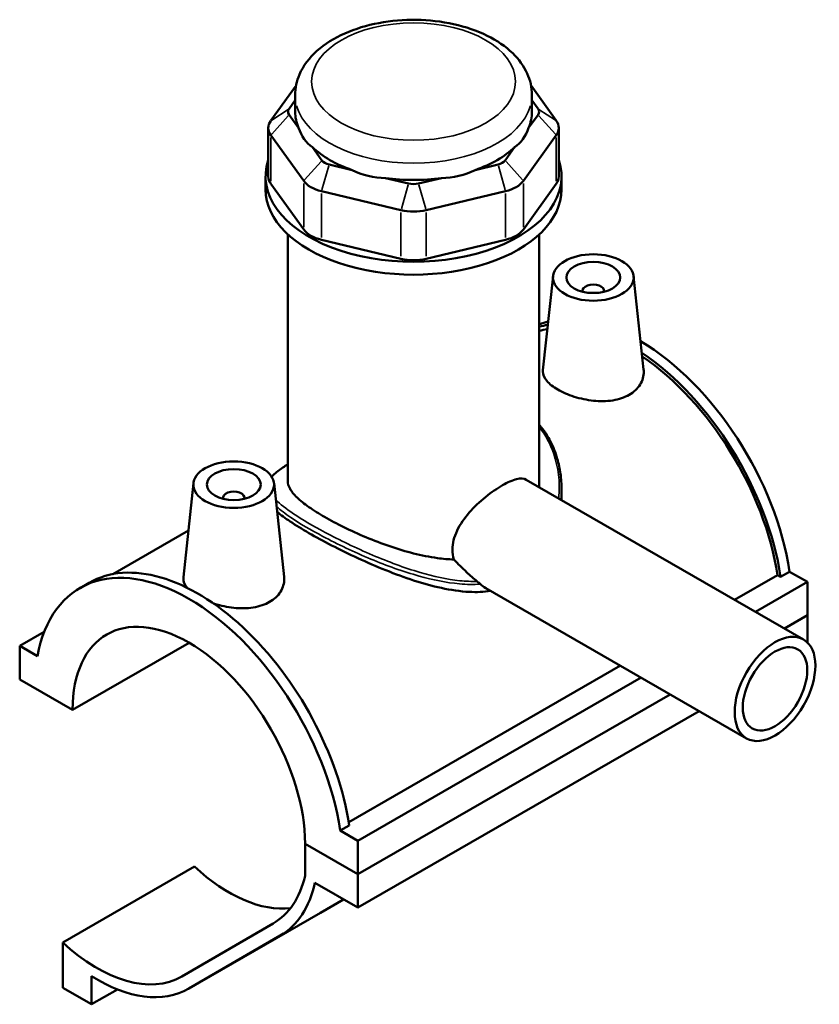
# Model space of a CAD drawing. Header units: inches. Extents: x 0.1 to 45.4, y -0.2 to 45.1.
# Tile 6 of 6: x 39.6 to 45.4, y 37.9 to 45.1. Entities that reach past the tile are written whole.
import ezdxf

# ---------------------------------------------------------------- set-up
doc = ezdxf.new("R2010")
doc.units = ezdxf.units.IN
doc.header["$MEASUREMENT"] = 0
doc.layers.add('Visible (ANSI)', color=7, linetype='Continuous', lineweight=50)
doc.layers.add('Visible Narrow (ANSI)', color=7, linetype='Continuous', lineweight=35)

msp = doc.modelspace()

# ---------------------------------------------------------------- linework, layer by layer
at = {"layer": 'Visible (ANSI)'}
for p, q in [((41.5886, 44.6559), (41.4036, 44.3988)), ((43.4923, 44.3988), (43.3073, 44.6559)), ((41.582, 44.4637), (41.582, 44.5863)), ((43.3139, 44.4637), (43.3139, 44.5863)), ((41.537, 44.4849), (41.582, 44.5475)), ((43.3139, 44.5475), (43.359, 44.4849)), ((41.6066, 44.3458), (41.537, 44.4425)), ((43.359, 44.4425), (43.2894, 44.3458)), ((41.3853, 44.3457), (41.3853, 43.9904)), ((41.4036, 44.2927), (41.6444, 43.958)), ((43.2515, 43.958), (43.4923, 44.2927)), ((43.5106, 44.3457), (43.5106, 43.9904)), ((41.7777, 44.1078), (41.7081, 44.2045)), ((43.1878, 44.2045), (43.1182, 44.1078)), ((41.9978, 44.0377), (41.8298, 44.0778)), ((43.0661, 44.0778), (42.8981, 44.0377)), ((41.3655, 43.8957), (41.3655, 43.9904)), ((41.6444, 43.6026), (41.4036, 43.9374)), ((42.4111, 43.9391), (42.2431, 43.9792)), ((42.6528, 43.9792), (42.4848, 43.9391)), ((43.4923, 43.9374), (43.2515, 43.6026)), ((43.5304, 43.8957), (43.5304, 43.9904)), ((41.7746, 43.883), (42.3559, 43.7443)), ((42.54, 43.7443), (43.1213, 43.883)), ((41.5279, 41.764), (41.5279, 43.5673)), ((43.3681, 41.764), (43.3681, 43.5673)), ((42.3559, 43.389), (41.7746, 43.5276)), ((43.1213, 43.5276), (42.54, 43.389)), ((43.4685, 43.2624), (43.3947, 42.5742)), ((44.0579, 43.2624), (44.1312, 42.5787)), ((43.6844, 43.1553), (43.6844, 43.148)), ((43.8419, 43.1553), (43.8419, 43.148)), ((43.2726, 41.7727), (45.3008, 40.6047)), ((40.838, 41.7476), (40.7642, 41.0594)), ((41.4275, 41.7476), (41.5008, 41.0639)), ((43.5304, 41.7037), (43.5304, 41.6603)), ((41.054, 41.6332), (41.054, 41.6406)), ((41.2115, 41.6332), (41.2115, 41.6406)), ((40.8009, 41.4014), (40.2469, 41.0824)), ((44.7973, 40.8947), (45.1112, 41.0755)), ((45.1337, 41.0625), (45.1112, 41.0755)), ((45.1995, 41.1004), (45.1337, 41.0625)), ((45.1995, 41.1004), (45.3294, 41.0256)), ((40.0081, 40.9809), (40.0738, 41.0188)), ((42.9763, 40.9802), (44.8843, 39.8814)), ((44.9497, 40.8069), (45.3294, 41.0256)), ((45.3294, 41.0256), (45.3294, 40.7813)), ((45.1618, 40.6848), (45.3294, 40.7813)), ((45.1618, 40.6848), (45.3294, 40.7813)), ((45.3294, 40.7813), (45.3294, 40.583)), ((39.5665, 40.5573), (39.7465, 40.6609)), ((39.6964, 40.4825), (39.5665, 40.5573)), ((39.5665, 40.5573), (39.5665, 40.3131)), ((39.9535, 40.0902), (40.8058, 40.5811)), ((41.9735, 39.2686), (43.961, 40.4131)), ((42.0414, 39.1321), (44.1135, 40.3253)), ((39.5665, 40.3131), (39.9535, 40.0902)), ((42.0414, 38.8879), (44.3255, 40.2032)), ((42.0414, 38.8879), (44.3255, 40.2032)), ((42.0414, 38.6437), (44.5375, 40.0811)), ((41.9772, 39.2448), (41.9114, 39.2069)), ((42.0414, 39.1321), (41.9114, 39.2069)), ((41.6544, 39.1107), (42.0414, 38.8879)), ((42.0414, 38.8879), (41.6544, 39.1107)), ((41.6544, 39.1107), (41.6544, 38.8761)), ((42.0414, 38.8879), (42.0414, 39.1321)), ((39.8811, 38.3895), (40.8447, 38.9444)), ((42.0414, 38.6437), (42.0414, 38.8879)), ((41.7268, 38.8248), (42.0414, 38.6437)), ((41.7676, 38.6063), (41.9363, 38.7042)), ((40.8026, 38.0506), (41.7663, 38.6056)), ((41.422, 38.5284), (40.7528, 38.14)), ((39.8811, 38.3895), (39.8811, 38.0582)), ((40.8039, 38.0514), (41.4732, 38.4398)), ((40.0923, 37.9365), (40.0923, 38.1418)), ((39.8811, 38.0582), (40.0923, 37.9365)), ((40.0923, 37.9365), (40.281, 38.0452))]:
    msp.add_line(p, q, dxfattribs=at)
for centre, major_axis, ratio, start_param, end_param in [((41.6259, 44.4637), (-0.0962, 0), 0.575862, 5.890486, 6.675884), ((42.448, 44.4637), (-0.866, 0), 0.575862, 0, 0.238812), ((42.448, 44.4637), (0.866, 0), 0.575862, 6.044373, 6.283185), ((43.2701, 44.4637), (0.0962, 0), 0.575862, 5.890486, 6.675884), ((41.6259, 44.3457), (-0.2406, 0), 0.575862, 5.890486, 6.675884), ((43.2701, 44.3457), (0.2406, 0), 0.575862, 5.890486, 6.675884), ((42.448, 45.1634), (-0.7506, -0.9507), 0.454202, 5.999949, 6.307723), ((42.448, 45.1634), (-0.7506, 0.9507), 0.454202, 3.117055, 3.424829), ((42.448, 44.4637), (0.866, 0), 0.575862, 3.688179, 4.165803), ((42.448, 44.4637), (0.866, 0), 0.575862, 5.258975, 5.736599), ((42.448, 43.9904), (-1.0825, 0), 0.575862, 6.091532, 9.616431), ((41.8666, 44.129), (-0.0962, 0), 0.575862, 0.392699, 1.178097), ((43.0293, 44.129), (0.0962, 0), 0.575862, 5.105088, 5.890486), ((42.448, 45.1634), (-0.3729, -1.1571), 0.675468, 6.181789, 6.489562), ((42.448, 45.1634), (0.3729, -1.1571), 0.675468, 6.076808, 6.384582), ((41.6259, 43.9904), (-0.2406, 0), 0.575862, 0, 0.392699), ((41.8666, 44.011), (0.2406, 0), 0.575862, 3.534292, 4.31969), ((42.448, 44.4637), (0.866, 0), 0.575862, 4.473577, 4.951201), ((42.448, 43.9903), (-0.0962, 0), 0.575862, 1.178097, 1.963495), ((43.0293, 44.011), (0.2406, 0), 0.575862, 5.105088, 5.890486), ((43.2701, 43.9904), (0.2406, 0), 0.575862, 5.890486, 6.283185), ((42.448, 43.8957), (-1.0825, 0), 0.575862, 0, 3.141593), ((42.448, 43.8723), (0.2406, 0), 0.575862, 4.31969, 5.105088), ((41.8666, 43.6556), (-0.2406, 0), 0.575862, 0.392699, 1.178097), ((43.0293, 43.6556), (0.2406, 0), 0.575862, 5.105088, 5.890486), ((42.448, 43.517), (-0.2406, 0), 0.575862, 1.178097, 1.963495), ((43.7632, 43.1553), (-0.0787, 0), 0.575862, 2.972903, 6.451874), ((44.092, 41.4923), (-0.7959, 1.3821), 0.578093, 6.123997, 6.196722), ((44.0262, 41.4545), (-0.7959, 1.3821), 0.578093, 6.056675, 6.122886), ((44.0262, 41.4545), (-0.7803, 1.355), 0.578093, 6.072727, 6.137336), ((44.092, 41.4923), (-0.7959, 1.3821), 0.578093, 4.118597, 5.484686), ((44.0262, 41.4545), (0.7959, -1.3821), 0.578093, 0.977004, 2.276592), ((44.0262, 41.4545), (-0.7803, 1.355), 0.578093, 4.122438, 5.413859), ((41.1327, 41.6406), (-0.0787, 0), 0.575862, 2.972903, 6.451874), ((40.8039, 39.5989), (-0.7959, 1.3821), 0.578093, 4.118597, 6.880845), ((40.8697, 39.6367), (-0.7959, 1.3821), 0.578093, 4.118597, 6.283185), ((40.8039, 39.5989), (-0.6002, 1.0423), 0.578093, 3.930561, 7.068881), ((41.0984, 39.7654), (0.6168, -1.0712), 0.578093, 5.205286, 6.039797), ((40.8039, 39.5989), (0.6168, -1.0712), 0.578093, 0.001934, 0.554644), ((40.8039, 39.5989), (0.6679, -1.1599), 0.578093, 0.001934, 0.563757), ((41.0984, 39.7654), (0.6679, -1.1599), 0.578093, 0, 0.001934), ((40.1347, 39.2105), (0.6168, -1.0712), 0.578093, 5.205286, 6.285119), ((40.1347, 39.2105), (0.6679, -1.1599), 0.578093, 5.454889, 6.285119)]:
    msp.add_ellipse(centre, major_axis=major_axis, ratio=ratio, start_param=start_param, end_param=end_param, dxfattribs=at)
for centre, major_axis, ratio in [((43.7632, 43.2519), (-0.2953, 0), 0.575862), ((43.7632, 43.2519), (0.1969, 0), 0.575862), ((41.1327, 41.7371), (0.2953, 0), 0.575862), ((41.1327, 41.7371), (0.1969, 0), 0.575862), ((45.0925, 40.2431), (0.2083, 0.3616), 0.578093), ((45.0925, 40.2431), (0.1666, 0.2893), 0.578093)]:
    msp.add_ellipse(centre, major_axis=major_axis, ratio=ratio, dxfattribs=at)
for points, knots in [([(43.3139, 44.5863), (43.3139, 44.6405), (43.3016, 44.6945), (43.2545, 44.7986), (43.2181, 44.8479), (43.1214, 44.9419), (43.0582, 44.9848), (42.9123, 45.0569), (42.8288, 45.0853), (42.6529, 45.1241), (42.5606, 45.1346), (42.3758, 45.1372), (42.2835, 45.1294), (42.1064, 45.0963), (42.0217, 45.0708), (41.8675, 45.0025), (41.7981, 44.9597), (41.6853, 44.8588), (41.6409, 44.8009), (41.593, 44.6886), (41.582, 44.6376), (41.582, 44.5863)], [0.785398, 0.785398, 0.785398, 0.785398, 1.040225, 1.040225, 1.31996, 1.31996, 1.646599, 1.646599, 1.990549, 1.990549, 2.331714, 2.331714, 2.670691, 2.670691, 3.011318, 3.011318, 3.355304, 3.355304, 3.686145, 3.686145, 3.926991, 3.926991, 3.926991, 3.926991]), ([(44.0255, 42.3937), (43.9925, 42.3748), (43.9508, 42.3605), (43.8596, 42.3462), (43.8102, 42.346), (43.7178, 42.3556), (43.6686, 42.3659), (43.578, 42.3946), (43.5365, 42.4129), (43.4708, 42.4507), (43.4423, 42.4728), (43.4042, 42.5182), (43.3946, 42.5417), (43.3942, 42.5672), (43.3943, 42.5707), (43.3947, 42.5742)], [0, 0, 0, 0, 0.354984, 0.354984, 0.709969, 0.709969, 1.064018, 1.064018, 1.418068, 1.418068, 1.772118, 1.772118, 2.126168, 2.126168, 2.181887, 2.181887, 2.181887, 2.181887]), ([(44.1312, 42.5787), (44.1318, 42.5734), (44.1321, 42.5681), (44.1325, 42.5316), (44.1237, 42.4982), (44.0867, 42.4387), (44.0584, 42.4127), (44.0255, 42.3937)], [4.9027956, 4.9027956, 4.9027956, 4.9027956, 4.9623038, 4.9623038, 5.317288, 5.317288, 5.6722723, 5.6722723, 5.6722723, 5.6722723]), ([(43.3681, 42.1745), (43.3731, 42.1687), (43.3779, 42.1628), (43.3953, 42.1407), (43.4072, 42.1241), (43.4296, 42.0891), (43.4402, 42.0708), (43.4598, 42.0325), (43.4689, 42.0125), (43.4855, 41.9707), (43.493, 41.9489), (43.5098, 41.8909), (43.5176, 41.8541), (43.5279, 41.7794), (43.5304, 41.7416), (43.5304, 41.7037)], [22.197443, 22.197443, 22.197443, 22.197443, 22.267006, 22.267006, 22.452194, 22.452194, 22.64348, 22.64348, 22.842146, 22.842146, 23.049245, 23.049245, 23.385316, 23.385316, 23.721388, 23.721388, 23.721388, 23.721388]), ([(41.4098, 41.7959), (41.4135, 41.7996), (41.4174, 41.8034), (41.4315, 41.8164), (41.4427, 41.8257), (41.4666, 41.8439), (41.4791, 41.8528), (41.5036, 41.8694), (41.5154, 41.8771), (41.5279, 41.8851)], [15.848673, 15.848673, 15.848673, 15.848673, 15.9491534, 15.9491534, 16.1971338, 16.1971338, 16.4216394, 16.4216394, 16.6053838, 16.6053838, 16.6053838, 16.6053838]), ([(42.7435, 41.1894), (42.7036, 41.1906), (42.663, 41.1942), (42.5636, 41.2077), (42.5048, 41.2198), (42.3914, 41.2484), (42.3327, 41.266), (42.2152, 41.3062), (42.1564, 41.3286), (42.043, 41.3761), (41.9882, 41.4011), (41.8863, 41.4512), (41.8392, 41.4763), (41.7555, 41.5245), (41.7166, 41.5489), (41.6486, 41.5966), (41.6195, 41.6199), (41.5731, 41.6645), (41.5558, 41.6859), (41.5331, 41.7264), (41.5279, 41.7457), (41.5279, 41.764)], [1.046139, 1.046139, 1.046139, 1.046139, 1.359991, 1.359991, 1.813322, 1.813322, 2.26445, 2.26445, 2.715579, 2.715579, 3.166708, 3.166708, 3.617837, 3.617837, 4.068966, 4.068966, 4.520095, 4.520095, 4.971223, 4.971223, 5.422352, 5.422352, 5.422352, 5.422352]), ([(42.7435, 41.1894), (42.7363, 41.2129), (42.7327, 41.2376), (42.7327, 41.3057), (42.7444, 41.3538), (42.7886, 41.447), (42.8208, 41.4924), (42.8902, 41.572), (42.9322, 41.6118), (43.0176, 41.6812), (43.0609, 41.7108), (43.1362, 41.7542), (43.1724, 41.7703), (43.2319, 41.7845), (43.2555, 41.7825), (43.2726, 41.7727)], [-3.475564, -3.475564, -3.475564, -3.475564, -3.246654, -3.246654, -2.840465, -2.840465, -2.434277, -2.434277, -2.028802, -2.028802, -1.623327, -1.623327, -1.217852, -1.217852, -0.814484, -0.814484, -0.814484, -0.814484]), ([(43.0126, 40.9592), (42.9622, 40.9518), (42.9094, 40.9499), (42.7888, 40.956), (42.7204, 40.9662), (42.5832, 40.9959), (42.5145, 41.0153), (42.3823, 41.0582), (42.3139, 41.0833), (42.1766, 41.1383), (42.1077, 41.1682), (41.9741, 41.2298), (41.9093, 41.2615), (41.7885, 41.3238), (41.7325, 41.3544), (41.6326, 41.4119), (41.5865, 41.4402), (41.5086, 41.4921), (41.4762, 41.5159), (41.4499, 41.5379)], [0.645112, 0.645112, 0.645112, 0.645112, 1.090825, 1.090825, 1.636237, 1.636237, 2.181649, 2.181649, 2.719729, 2.719729, 3.257809, 3.257809, 3.795889, 3.795889, 4.333969, 4.333969, 4.872049, 4.872049, 5.377585, 5.377585, 5.377585, 5.377585]), ([(42.913, 41.0295), (42.887, 41.0506), (42.8615, 41.0732), (42.8049, 41.1264), (42.7739, 41.1577), (42.7435, 41.1894)], [3.98699, 3.98699, 3.98699, 3.98699, 4.2420406, 4.2420406, 4.5636251, 4.5636251, 4.5636251, 4.5636251]), ([(40.7912, 40.9826), (40.7732, 41.0048), (40.7642, 41.0276), (40.7637, 41.0524), (40.7639, 41.0559), (40.7643, 41.0594)], [4.6182062, 4.6182062, 4.6182062, 4.6182062, 4.9623038, 4.9623038, 5.0180232, 5.0180232, 5.0180232, 5.0180232]), ([(41.5007, 41.0639), (41.5013, 41.0586), (41.5016, 41.0533), (41.5021, 41.0169), (41.4933, 40.9835), (41.4563, 40.924), (41.428, 40.8979), (41.395, 40.879)], [7.7389318, 7.7389318, 7.7389318, 7.7389318, 7.7984399, 7.7984399, 8.1534242, 8.1534242, 8.5084085, 8.5084085, 8.5084085, 8.5084085]), ([(42.9367, 41.0089), (42.9338, 41.0116), (42.9305, 41.0146), (42.9234, 41.0208), (42.9196, 41.024), (42.9148, 41.028), (42.9139, 41.0288), (42.913, 41.0295)], [-0.0895758, -0.0895758, -0.0895758, -0.0895758, -0.0486508, -0.0486508, -0.00895414, -0.00895414, 0, 0, 0, 0]), ([(42.9763, 40.9802), (42.9761, 40.9803), (42.9759, 40.9804), (42.9622, 40.9884), (42.949, 40.9979), (42.9367, 41.0089)], [-0.8101687, -0.8101687, -0.8101687, -0.8101687, -0.808079, -0.808079, -0.6435108, -0.6435108, -0.6435108, -0.6435108]), ([(41.395, 40.879), (41.3621, 40.86), (41.3204, 40.8457), (41.2292, 40.8314), (41.1798, 40.8312), (41.0874, 40.8408), (41.0382, 40.8512), (40.9896, 40.8665), (40.9864, 40.8676), (40.9831, 40.8687)], [2.836136, 2.836136, 2.836136, 2.836136, 3.19112, 3.19112, 3.546105, 3.546105, 3.900154, 3.900154, 3.925637, 3.925637, 3.925637, 3.925637])]:
    msp.add_open_spline(points, degree=3, knots=knots, dxfattribs=at)
for points in [[(43.3681, 41.764), (43.3681, 41.749), (43.3675, 41.7339), (43.3664, 41.7186)], [(43.5304, 41.6603), (43.5304, 41.6485), (43.5302, 41.6366), (43.5297, 41.6246)]]:
    msp.add_open_spline(points, degree=3, dxfattribs=at)
at = {"layer": 'Visible Narrow (ANSI)'}
for p, q in [((41.5303, 44.4806), (41.4103, 44.4031)), ((41.5303, 44.435), (41.4103, 44.3002)), ((43.3656, 44.4806), (43.4856, 44.4031)), ((43.3656, 44.435), (43.4856, 44.3002)), ((41.4036, 43.9551), (41.4036, 44.275)), ((43.4923, 44.275), (43.4923, 43.9551)), ((41.7711, 44.1003), (41.6511, 43.9655)), ((41.8271, 44.068), (41.7773, 43.8927)), ((43.0689, 44.068), (43.1186, 43.8927)), ((43.1248, 44.1003), (43.2449, 43.9655)), ((41.6444, 43.9402), (41.6444, 43.6204)), ((42.4084, 43.9294), (42.3587, 43.7541)), ((42.4875, 43.9294), (42.5373, 43.7541)), ((43.2515, 43.6204), (43.2515, 43.9402)), ((41.7746, 43.5454), (41.7746, 43.8652)), ((43.1213, 43.8652), (43.1213, 43.5454)), ((42.3559, 43.7266), (42.3559, 43.4067)), ((42.54, 43.4067), (42.54, 43.7266)), ((41.4962, 38.453), (41.9113, 38.692)), ((40.8521, 38.0791), (41.7194, 38.5786))]:
    msp.add_line(p, q, dxfattribs=at)
msp.add_ellipse((42.448, 44.6846), major_axis=(0.7457, 0), ratio=0.575862, dxfattribs=at)
msp.add_ellipse((42.448, 44.5863), major_axis=(-0.866, 0), ratio=0.575862, start_param=0.15708, end_param=2.984513, dxfattribs=at)
for points, knots in [([(43.368, 42.1578), (43.4138, 42.0997), (43.4491, 42.0334), (43.5073, 41.8633), (43.5199, 41.7554), (43.5118, 41.6441), (43.5115, 41.6397), (43.5111, 41.6354)], [22.273869, 22.273869, 22.273869, 22.273869, 22.96126, 22.96126, 23.925834, 23.925834, 23.965185, 23.965185, 23.965185, 23.965185]), ([(41.411, 41.7939), (41.4328, 41.8188), (41.4667, 41.8449), (41.518, 41.8785), (41.5228, 41.8817), (41.5279, 41.8849)], [15.7809356, 15.7809356, 15.7809356, 15.7809356, 16.5196512, 16.5196512, 16.5952245, 16.5952245, 16.5952245, 16.5952245]), ([(43.5268, 41.6263), (43.5271, 41.6293), (43.5274, 41.6323), (43.5295, 41.6581), (43.5304, 41.6809), (43.5304, 41.7037)], [-23.9528235, -23.9528235, -23.9528235, -23.9528235, -23.9258336, -23.9258336, -23.721388, -23.721388, -23.721388, -23.721388]), ([(42.913, 41.0295), (42.8717, 41.0284), (42.8296, 41.0303), (42.6921, 41.0443), (42.5946, 41.066), (42.3804, 41.1287), (42.263, 41.1728), (42.0259, 41.2738), (41.9065, 41.3316), (41.7115, 41.4356), (41.6325, 41.4821), (41.5145, 41.5607), (41.4716, 41.5938), (41.4407, 41.6239)], [9.547822, 9.547822, 9.547822, 9.547822, 9.902355, 9.902355, 10.68768, 10.68768, 11.613668, 11.613668, 12.609027, 12.609027, 13.451507, 13.451507, 14.176499, 14.176499, 14.176499, 14.176499]), ([(41.4459, 41.576), (41.4739, 41.551), (41.5091, 41.5243), (41.6149, 41.4529), (41.6946, 41.406), (41.8913, 41.3017), (42.0121, 41.2442), (42.2523, 41.1445), (42.3713, 41.1013), (42.5888, 41.0406), (42.6879, 41.02), (42.8361, 41.0068), (42.8871, 41.0056), (42.9367, 41.0089)], [-14.010352, -14.010352, -14.010352, -14.010352, -13.451507, -13.451507, -12.609027, -12.609027, -11.613668, -11.613668, -10.68768, -10.68768, -9.902355, -9.902355, -9.480125, -9.480125, -9.480125, -9.480125])]:
    msp.add_open_spline(points, degree=3, knots=knots, dxfattribs=at)

doc.saveas('drawing.dxf')
